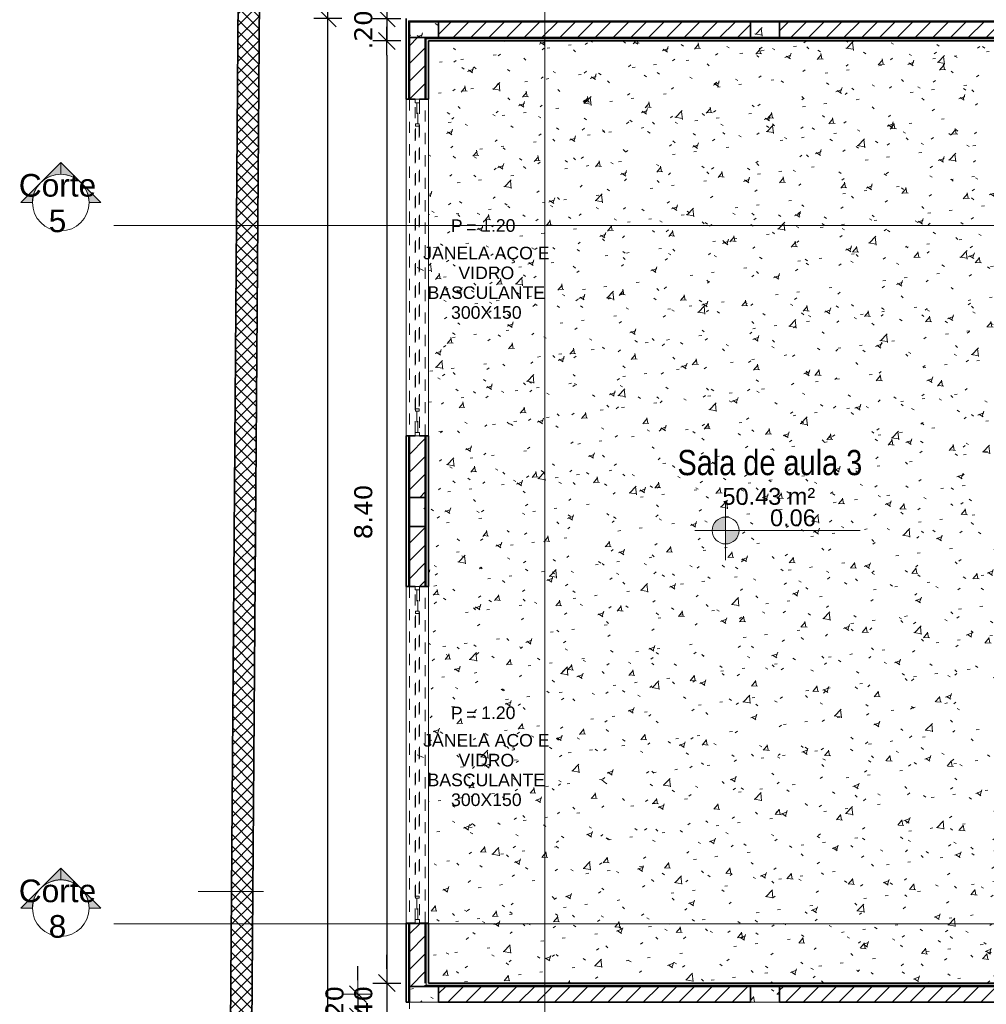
# Model space of a CAD drawing. Header units: millimetres. Extents: x -109 to 627, y -178 to 173.
# Tile 111 of 178: x 316 to 324, y -139 to -130. Entities that reach past the tile are written whole.
import ezdxf

# ---------------------------------------------------------------- set-up
doc = ezdxf.new("R2010")
doc.units = ezdxf.units.MM
doc.linetypes.add('Traço Curto', pattern=[0.0015300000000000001, 0.001, -0.0005300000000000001])
for name, color, linetype, lineweight in [('ARQ - ALVENARIA - OSSO', 2, 'Continuous', 35), ('ARQ - COTA_NÍVEL', 2, 'Continuous', 5), ('ARQ - COTAS', 8, 'Continuous', 5), ('ARQ - DIVISORIA', 3, 'Continuous', 35), ('ARQ - JANELA', 2, 'Traço Curto', 5), ('ARQ - PAREDE VISTA', 4, 'Continuous', 9), ('ARQ - PAREDES_HACHURA', 9, 'Continuous', 35), ('ARQ - PAREDES_REVESTIMENTO', 3, 'Continuous', 35), ('ARQ - PILAR', 4, 'Continuous', 15), ('ARQ - PISO', 9, 'Continuous', 5), ('ARQ - PISO_HACHURA_SUPERFICIE', 9, 'Continuous', 5), ('ARQ - SIMBOLO_CORTE', 2, 'Continuous', 5), ('ARQ - SIMBOLO_EIXO', 1, 'Continuous', 5), ('ARQ -TEXTO_AMBIENTE', 2, 'Continuous', 5), ('ARQ -TEXTO_JANELA', 2, 'Continuous', 9)]:
    doc.layers.add(name, color=color, linetype=linetype, lineweight=lineweight)
doc.styles.add('Arial Narrow', font='ARIALN.TTF', dxfattribs={"height": 0.2249999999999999})
doc.styles.add('Arial_1', font='arial.ttf', dxfattribs={"height": 0.2249999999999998})
doc.styles.add('Arial_2', font='arial.ttf', dxfattribs={"height": 0.1499999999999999})
doc.styles.add('Arial_3', font='arial.ttf', dxfattribs={"height": 0.0015})
doc.styles.add('Arial_4', font='arial.ttf', dxfattribs={"height": 0.1124999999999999})
doc.styles.add('FNDE Texto Cota 0100', font='verdana.ttf', dxfattribs={"height": 0.16})
doc.dimstyles.new('FNDE 1-0100', dxfattribs={"dimscale": 2.5, "dimtxt": 0.16, "dimasz": 0.05, "dimexe": 0.15, "dimexo": 0.15, "dimgap": 0.05, "dimtad": 1, "dimzin": 4, "dimdsep": 46, "dimtxsty": 'FNDE Texto Cota 0100', "dimblk": 'tic', "dimcen": 0.15, "dimdle": 0.15, "dimse1": 1, "dimse2": 1, "dimclrd": 251, "dimclre": 251, "dimclrt": 256, "dimaunit": 1, "dimadec": 3, "dimazin": 0, "dimtfac": 1, "dimtix": 1, "dimtmove": 2, "dimatfit": 3, "dimldrblk": 'tic', "dimfxl": 0.15, "dimtvp": 1, "dimtolj": 1, "dimtzin": 0, "dimarcsym": 0})
pattern_1 = [(49.99999999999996, (316.1256538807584, -147.1297512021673), (0.5462905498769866, -0.04729538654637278), [0.05698523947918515, -0.6288371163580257]), (355, (316.1256538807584, -147.1297512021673), (-0.1054013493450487, 0.5732220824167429), [0.04598808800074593, -0.5028697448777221]), (100.451, (316.171641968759, -147.1337501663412), (0.4408404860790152, 0.5255719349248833), [0.04898731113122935, -0.5338617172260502]), (46.184, (316.1256538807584, -146.9777905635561), (0.8129122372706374, -0.1260280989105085), [0.08597772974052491, -0.9427558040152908]), (96.63599999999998, (316.1936362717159, -146.9877879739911), (0.7118101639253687, 0.7420596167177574), [0.07298109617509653, -0.8007925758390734]), (351.184, (316.1256538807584, -146.9777905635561), (0.7120447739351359, 0.7424237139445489), [0.0689821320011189, -0.7538047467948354]), (21, (316.2016342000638, -147.0157807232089), (0.4548672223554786, -0.3062123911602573), [0.05698523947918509, -0.628837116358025]), (326, (316.2016342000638, -147.0157807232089), (0.1857174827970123, 0.5524509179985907), [0.04598808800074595, -0.5028697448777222]), (71.45100000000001, (316.2396243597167, -147.0407742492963), (0.6403701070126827, 0.2459518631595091), [0.04898731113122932, -0.5338617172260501]), (37.49999999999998, (316.1256538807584, -147.1297512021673), (0.00920361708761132, 0.2540508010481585), [0.02499352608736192, -0.4718777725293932, 0.02499352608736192, -0.4848744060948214, -0.5048692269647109]), (37.49999999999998, (316.1256538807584, -147.1297512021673), (0.00920361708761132, 0.2540508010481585), [-1.006739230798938, 0.02499352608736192, -0.4798757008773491]), (7.49999999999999, (316.1256538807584, -147.1297512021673), (0.2004088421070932, 0.3006603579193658), [0.02499352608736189, -0.2659311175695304, 0.02499352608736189, -0.4598808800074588, -0.1919502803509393]), (7.49999999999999, (316.1256538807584, -147.1297512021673), (0.2004088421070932, 0.3006603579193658), [-0.7757990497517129, 0.02499352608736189, -0.1669567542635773]), (327.5, (315.9556979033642, -147.1297512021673), (0.4063776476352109, -0.0170731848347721), [0.02499352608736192, -0.1649572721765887, 0.02499352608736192, -0.5688526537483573, -0.7887956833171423]), (327.5, (315.9556979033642, -147.1297512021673), (0.4063776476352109, -0.0170731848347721), [-0.7847967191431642, 0.02499352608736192, -0.7638021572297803]), (317.5, (315.8797175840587, -147.1297512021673), (0.4438836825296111, 0.07598815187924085), [0.02499352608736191, -0.2229422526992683, 0.02499352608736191, -0.3699041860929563, -0.559854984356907]), (317.5, (315.8797175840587, -147.1297512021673), (0.4438836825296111, 0.07598815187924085), [-0.6418337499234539, 0.02499352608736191, -0.5348614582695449])]
pattern_2 = [(45, (316.1256538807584, -147.1297512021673), (-0.07917545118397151, 0.07917545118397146), [])]

# ---------------------------------------------------------------- blocks, each defined once
blk = doc.blocks.new('JANELA BASCULANTE PRÁTICA DE REVIT - JANELA AÇO E VIDRO BASCULANTE 300X150-V7-NÍVEL 1')
at = {"layer": 'ARQ - JANELA'}
for p, q in [((1.499999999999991, 0.07000000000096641), (-1.500000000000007, 0.07000000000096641)), ((-1.469999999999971, 0.01999999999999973), (-1.500000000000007, 0.01999999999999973)), ((-1.500000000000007, 0.01999999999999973), (-1.500000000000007, -0.02000000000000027)), ((-1.469999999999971, -0.02000000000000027), (-1.469999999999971, 0.01999999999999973)), ((-1.469999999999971, 0.01999999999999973), (1.470000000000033, 0.01999999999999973)), ((-1.279999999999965, 0.004999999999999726), (-1.469999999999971, 0.004999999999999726)), ((-1.469999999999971, 0.004999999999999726), (-1.469999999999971, -0.005000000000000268)), ((-1.259999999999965, 0.01499999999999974), (-1.279999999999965, 0.01499999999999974)), ((-1.279999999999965, 0.01499999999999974), (-1.279999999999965, -0.01500000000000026)), ((-1.279999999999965, -0.005000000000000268), (-1.279999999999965, 0.004999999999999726)), ((-1.259999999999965, -0.01500000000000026), (-1.259999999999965, 0.01499999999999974)), ((-1.259999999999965, 0.01499999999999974), (1.260000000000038, 0.01499999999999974)), ((1.280000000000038, 0.01499999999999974), (1.260000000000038, 0.01499999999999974)), ((1.260000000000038, 0.01499999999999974), (1.260000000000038, -0.01500000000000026)), ((1.280000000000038, -0.01500000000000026), (1.280000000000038, 0.01499999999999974)), ((1.470000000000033, 0.004999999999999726), (1.280000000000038, 0.004999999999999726)), ((1.280000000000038, 0.004999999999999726), (1.280000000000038, -0.005000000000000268)), ((1.499999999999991, 0.01999999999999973), (1.470000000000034, 0.01999999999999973)), ((1.470000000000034, 0.01999999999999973), (1.470000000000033, -0.02000000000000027)), ((1.470000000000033, -0.005000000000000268), (1.470000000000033, 0.004999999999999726)), ((1.499999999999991, -0.02000000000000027), (1.499999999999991, 0.01999999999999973)), ((-1.500000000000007, -0.02000000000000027), (-1.469999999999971, -0.02000000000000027)), ((-1.500000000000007, -0.07), (1.499999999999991, -0.07)), ((-1.469999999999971, -0.005000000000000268), (-1.279999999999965, -0.005000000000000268)), ((1.470000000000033, -0.02000000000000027), (-1.469999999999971, -0.02000000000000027)), ((-1.279999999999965, -0.01500000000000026), (-1.259999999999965, -0.01500000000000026)), ((1.260000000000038, -0.01500000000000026), (-1.259999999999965, -0.01500000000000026)), ((1.260000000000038, -0.01500000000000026), (1.280000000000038, -0.01500000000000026)), ((1.280000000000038, -0.005000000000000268), (1.470000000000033, -0.005000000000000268)), ((1.470000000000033, -0.02000000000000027), (1.499999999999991, -0.02000000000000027))]:
    blk.add_line(p, q, dxfattribs=at)
blk = doc.blocks.new('JANELA BASCULANTE PRÁTICA DE REVIT - JANELA AÇO E VIDRO BASCULANTE 300X150-V8-NÍVEL 1')
at = {"layer": 'ARQ - JANELA'}
for p, q in [((1.499997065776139, 0.07000000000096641), (-1.500000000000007, 0.07000000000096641)), ((-1.469999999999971, 0.01999999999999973), (-1.500000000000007, 0.01999999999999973)), ((-1.500000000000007, 0.01999999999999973), (-1.500000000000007, -0.02000000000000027)), ((-1.469999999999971, -0.02000000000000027), (-1.469999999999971, 0.01999999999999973)), ((-1.469999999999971, 0.01999999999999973), (1.470000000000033, 0.01999999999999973)), ((-1.279999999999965, 0.004999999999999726), (-1.469999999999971, 0.004999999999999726)), ((-1.469999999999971, 0.004999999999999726), (-1.469999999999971, -0.005000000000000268)), ((-1.259999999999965, 0.01499999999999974), (-1.279999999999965, 0.01499999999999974)), ((-1.279999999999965, 0.01499999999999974), (-1.279999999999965, -0.01500000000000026)), ((-1.279999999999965, -0.005000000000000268), (-1.279999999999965, 0.004999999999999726)), ((-1.259999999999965, -0.01500000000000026), (-1.259999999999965, 0.01499999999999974)), ((-1.259999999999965, 0.01499999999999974), (1.260000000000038, 0.01499999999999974)), ((1.280000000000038, 0.01499999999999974), (1.260000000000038, 0.01499999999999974)), ((1.260000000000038, 0.01499999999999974), (1.260000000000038, -0.01500000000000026)), ((1.280000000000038, -0.01500000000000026), (1.280000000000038, 0.01499999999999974)), ((1.470000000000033, 0.004999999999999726), (1.280000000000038, 0.004999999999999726)), ((1.280000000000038, 0.004999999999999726), (1.280000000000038, -0.005000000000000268)), ((1.499999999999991, 0.01999999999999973), (1.470000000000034, 0.01999999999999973)), ((1.470000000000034, 0.01999999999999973), (1.470000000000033, -0.02000000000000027)), ((1.470000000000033, -0.005000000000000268), (1.470000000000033, 0.004999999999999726)), ((1.499999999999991, -0.02000000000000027), (1.499999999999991, 0.01999999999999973)), ((-1.500000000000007, -0.02000000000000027), (-1.469999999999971, -0.02000000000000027)), ((-1.500000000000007, -0.07), (1.499999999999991, -0.07)), ((-1.469999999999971, -0.005000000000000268), (-1.279999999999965, -0.005000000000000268)), ((1.470000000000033, -0.02000000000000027), (-1.469999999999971, -0.02000000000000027)), ((-1.279999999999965, -0.01500000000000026), (-1.259999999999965, -0.01500000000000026)), ((1.260000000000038, -0.01500000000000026), (-1.259999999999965, -0.01500000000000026)), ((1.260000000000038, -0.01500000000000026), (1.280000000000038, -0.01500000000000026)), ((1.280000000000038, -0.005000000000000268), (1.470000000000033, -0.005000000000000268)), ((1.470000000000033, -0.02000000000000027), (1.499999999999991, -0.02000000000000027))]:
    blk.add_line(p, q, dxfattribs=at)
blk = doc.blocks.new('Elevações de ponto - Cota de Nível 1-825078-NÍVEL 1')
at = {"layer": 'ARQ - COTA_NÍVEL'}
h = blk.add_hatch(color=256, dxfattribs=at)
edge = h.paths.add_edge_path(flags=0)
edge.add_line((4.700362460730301e-18, 0.002277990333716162), (2.112909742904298e-18, 0.0006779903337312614))
edge.add_line((2.114974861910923e-18, 0.0006779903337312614), (-0.001599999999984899, 0.0006779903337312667))
edge.add_arc((2.80795675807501e-18, 0.0006779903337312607), 0.001599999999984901, 90.00000000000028, 180.0000000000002, ccw=False)
h = blk.add_hatch(color=256, dxfattribs=at)
edge = h.paths.add_edge_path(flags=0)
edge.add_arc((7.931155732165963e-19, 0.0006779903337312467), 0.0015999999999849, 270.00000000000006, 359.9999999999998, ccw=False)
edge.add_line((4.494321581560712e-18, -0.0009220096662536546), (1.586231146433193e-18, 0.0006779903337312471))
edge.add_line((1.586231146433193e-18, 0.0006779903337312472), (0.001599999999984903, 0.0006779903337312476))
for p, q in [((1.586231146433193e-18, 0.004105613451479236), (1.586231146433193e-18, -0.002842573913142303)), ((1.586231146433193e-18, -0.002180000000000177), (1.586231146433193e-18, 0.003077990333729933)), ((2.112909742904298e-18, 0.0006779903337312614), (4.700362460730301e-18, 0.002277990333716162)), ((-0.003664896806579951, 0.0006779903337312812), (0.01600396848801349, 0.0006779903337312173)), ((-0.001599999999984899, 0.0006779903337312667), (2.114974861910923e-18, 0.0006779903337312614)), ((0.001599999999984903, 0.0006779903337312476), (1.586231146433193e-18, 0.0006779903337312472)), ((1.586231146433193e-18, 0.0006779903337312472), (4.494321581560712e-18, -0.0009220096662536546))]:
    blk.add_line(p, q, dxfattribs=at)
blk.add_circle((1.586231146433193e-18, 0.0006779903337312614), 0.0015999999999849, dxfattribs=at)
for centre, radius, start, end in [((2.80795675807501e-18, 0.0006779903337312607), 0.001599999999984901, 89.9999999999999, 179.9999999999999), ((7.931155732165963e-19, 0.0006779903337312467), 0.0015999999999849, 269.9999999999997, 359.9999999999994)]:
    blk.add_arc(centre, radius, start, end, dxfattribs=at)
blk = doc.blocks.new('Identificação de Janela - Modelo 1-6080617-NÍVEL 1')
at = {"layer": 'ARQ -TEXTO_JANELA', "char_height": 0.0015, "attachment_point": 1, "style": 'Arial_3'}
for s, insert, width in [('P', (-0.004488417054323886, 0.005715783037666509), 0.00168354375), ('=', (-0.002669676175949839, 0.005559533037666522), 0.00152320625)]:
    blk.add_mtext(s, dxfattribs=dict(at, insert=insert, width=width))
blk = doc.blocks.new('tic')
at = {"color": 251}
for p, q in [((0, -1.000000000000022), (0, 0.9999999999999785)), ((-1.000000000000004, 0), (0.9999999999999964, 0))]:
    blk.add_line(p, q, dxfattribs=at)
blk.add_line((-0.6000000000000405, -0.600000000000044), (0.6000000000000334, 0.600000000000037))
blk = doc.blocks.new('*D385')
at = {"layer": 'ARQ - COTAS', "color": 251, "lineweight": -2, "transparency": 16777216}
for p, q in [((318.5980139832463, -138.4348990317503), (318.5980139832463, -138.3098990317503)), ((318.5980139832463, -138.5598990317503), (318.5980139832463, -138.7598472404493)), ((318.5980139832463, -138.8848472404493), (318.5980139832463, -139.0098472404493))]:
    blk.add_line(p, q, dxfattribs=at)
at = {"layer": 'Defpoints', "color": 0, "transparency": 16777216}
for p in [(318.7779673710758, -138.5598990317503), (318.5980139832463, -138.7598472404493), (318.7779673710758, -138.7598472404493)]:
    blk.add_point(p, dxfattribs=at)
at = {"layer": 'ARQ - COTAS', "color": 251, "lineweight": -2, "transparency": 16777216, "xscale": 0.125, "yscale": 0.125, "zscale": 0.125}
for p, rotation in [((318.5980139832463, -138.5598990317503), 270), ((318.5980139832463, -138.7598472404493), 90)]:
    blk.add_blockref('tic', p, dxfattribs=dict(at, rotation=rotation))
at = {"layer": 'ARQ - COTAS', "transparency": 16777216, "insert": (318.3896828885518, -138.6598731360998), "char_height": 0.16, "width": 3.985871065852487, "attachment_point": 5, "rotation": 90, "style": 'FNDE Texto Cota 0100'}
blk.add_mtext('\\A1;.20', dxfattribs=at)
blk = doc.blocks.new('*D387')
at = {"color": 251, "lineweight": -2, "transparency": 16777216}
for p, q in [((318.9022597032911, -129.590817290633), (318.7772597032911, -129.590817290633)), ((319.0272597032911, -129.590817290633), (319.2272079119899, -129.590817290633)), ((319.3522079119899, -129.590817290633), (319.4772079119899, -129.590817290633))]:
    blk.add_line(p, q, dxfattribs=at)
at = {"layer": 'Defpoints', "color": 0, "transparency": 16777216}
for p in [(319.2272079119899, -129.590817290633), (319.0272597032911, -129.8621519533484), (319.2272079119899, -130.0621001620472)]:
    blk.add_point(p, dxfattribs=at)
at = {"color": 251, "lineweight": -2, "transparency": 16777216, "xscale": 0.125, "yscale": 0.125, "zscale": 0.125}
blk.add_blockref('tic', (319.0272597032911, -129.590817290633), dxfattribs=at)
at = {"color": 251, "lineweight": -2, "transparency": 16777216, "xscale": 0.125, "yscale": 0.125, "zscale": 0.125, "rotation": 180}
blk.add_blockref('tic', (319.2272079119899, -129.590817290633), dxfattribs=at)
at = {"transparency": 16777216, "insert": (319.1272338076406, -129.3824861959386), "char_height": 0.16, "attachment_point": 5, "style": 'FNDE Texto Cota 0100'}
blk.add_mtext('\\A1;.20', dxfattribs=at)
blk = doc.blocks.new('*D388')
at = {"color": 251, "lineweight": -2, "transparency": 16777216}
blk.add_line((319.3522079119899, -129.590817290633), (325.1006541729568, -129.590817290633), dxfattribs=at)
at = {"layer": 'Defpoints', "color": 0, "transparency": 16777216}
for p in [(325.2256541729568, -129.590817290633), (319.2272079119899, -130.0621001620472), (325.2256541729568, -130.0621001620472)]:
    blk.add_point(p, dxfattribs=at)
at = {"color": 251, "lineweight": -2, "transparency": 16777216, "xscale": 0.125, "yscale": 0.125, "zscale": 0.125, "rotation": 180}
blk.add_blockref('tic', (319.2272079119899, -129.590817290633), dxfattribs=at)
at = {"color": 251, "lineweight": -2, "transparency": 16777216, "xscale": 0.125, "yscale": 0.125, "zscale": 0.125}
blk.add_blockref('tic', (325.2256541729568, -129.590817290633), dxfattribs=at)
at = {"transparency": 16777216, "insert": (322.2264310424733, -129.3825399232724), "char_height": 0.16, "attachment_point": 5, "style": 'FNDE Texto Cota 0100'}
blk.add_mtext('\\A1;6.00', dxfattribs=at)
blk = doc.blocks.new('*D395')
at = {"color": 251, "lineweight": -2, "transparency": 16777216}
for p, q in [((318.8549818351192, -129.7371519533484), (318.8549818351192, -129.6121519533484)), ((318.8549818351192, -129.8621519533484), (318.8549818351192, -130.0621001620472)), ((318.8549818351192, -130.1871001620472), (318.8549818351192, -130.3121001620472))]:
    blk.add_line(p, q, dxfattribs=at)
at = {"layer": 'Defpoints', "color": 0, "transparency": 16777216}
for p in [(319.0272597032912, -129.8621519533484), (318.8549818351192, -130.0621001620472), (319.22720791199, -130.0621001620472)]:
    blk.add_point(p, dxfattribs=at)
at = {"color": 251, "lineweight": -2, "transparency": 16777216, "xscale": 0.125, "yscale": 0.125, "zscale": 0.125}
for p, rotation in [((318.8549818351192, -129.8621519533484), 270), ((318.8549818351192, -130.0621001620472), 90)]:
    blk.add_blockref('tic', p, dxfattribs=dict(at, rotation=rotation))
at = {"transparency": 16777216, "insert": (318.6466507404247, -129.9621260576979), "char_height": 0.16, "attachment_point": 5, "rotation": 90, "style": 'FNDE Texto Cota 0100'}
blk.add_mtext('\\A1;.20', dxfattribs=at)
blk = doc.blocks.new('*D396')
at = {"color": 251, "lineweight": -2, "transparency": 16777216}
blk.add_line((318.8549818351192, -130.1871001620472), (318.8549818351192, -138.3349249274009), dxfattribs=at)
at = {"layer": 'Defpoints', "color": 0, "transparency": 16777216}
for p in [(319.22720791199, -130.0621001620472), (318.8549818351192, -138.4599249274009), (319.22720791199, -138.4599249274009)]:
    blk.add_point(p, dxfattribs=at)
at = {"color": 251, "lineweight": -2, "transparency": 16777216, "xscale": 0.125, "yscale": 0.125, "zscale": 0.125}
for p, rotation in [((318.8549818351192, -130.0621001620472), 90), ((318.8549818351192, -138.4599249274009), 270)]:
    blk.add_blockref('tic', p, dxfattribs=dict(at, rotation=rotation))
at = {"transparency": 16777216, "insert": (318.646328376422, -134.2610125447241), "char_height": 0.16, "attachment_point": 5, "rotation": 90, "style": 'FNDE Texto Cota 0100'}
blk.add_mtext('\\A1;8.40', dxfattribs=at)
blk = doc.blocks.new('*D397')
at = {"color": 251, "lineweight": -2, "transparency": 16777216}
for p, q in [((318.8549818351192, -138.3349249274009), (318.8549818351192, -138.2099249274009)), ((318.8549818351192, -138.4599249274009), (318.8549818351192, -138.8598213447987)), ((318.8549818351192, -138.9848213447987), (318.8549818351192, -139.1098213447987))]:
    blk.add_line(p, q, dxfattribs=at)
at = {"layer": 'Defpoints', "color": 0, "transparency": 16777216}
for p in [(319.22720791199, -138.4599249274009), (318.8549818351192, -138.8598213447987), (319.22720791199, -138.8598213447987)]:
    blk.add_point(p, dxfattribs=at)
at = {"color": 251, "lineweight": -2, "transparency": 16777216, "xscale": 0.125, "yscale": 0.125, "zscale": 0.125}
for p, rotation in [((318.8549818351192, -138.4599249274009), 270), ((318.8549818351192, -138.8598213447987), 90)]:
    blk.add_blockref('tic', p, dxfattribs=dict(at, rotation=rotation))
at = {"transparency": 16777216, "insert": (318.6467044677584, -138.6598731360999), "char_height": 0.16, "attachment_point": 5, "rotation": 90, "style": 'FNDE Texto Cota 0100'}
blk.add_mtext('\\A1;.40', dxfattribs=at)
blk = doc.blocks.new('*D408')
at = {"color": 251, "lineweight": -2, "transparency": 16777216}
blk.add_line((318.330117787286, -173.1259132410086), (318.330117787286, -129.9871519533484), dxfattribs=at)
at = {"layer": 'Defpoints', "color": 0, "transparency": 16777216}
for p in [(318.330117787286, -129.8621519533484), (319.0272597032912, -129.8621519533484), (319.0272597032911, -173.2509132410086)]:
    blk.add_point(p, dxfattribs=at)
at = {"color": 251, "lineweight": -2, "transparency": 16777216, "xscale": 0.125, "yscale": 0.125, "zscale": 0.125}
for p, rotation in [((318.330117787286, -129.8621519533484), 90), ((318.330117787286, -173.2509132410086), 270)]:
    blk.add_blockref('tic', p, dxfattribs=dict(at, rotation=rotation))
at = {"transparency": 16777216, "insert": (318.1217866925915, -151.5565325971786), "char_height": 0.16, "attachment_point": 5, "rotation": 90, "style": 'FNDE Texto Cota 0100'}
blk.add_mtext('\\A1;43.39', dxfattribs=at)
blk = doc.blocks.new('Corte - Seta 01-821232-Corte 4')
at = {"layer": 'ARQ - SIMBOLO_CORTE'}
h = blk.add_hatch(color=256, dxfattribs=at)
edge = h.paths.add_edge_path(flags=0)
edge.add_line((-4.139210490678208, -1.945222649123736), (-4.139210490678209, -2.04831649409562))
edge.add_arc((-4.139210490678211, -2.298316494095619), 0.2499999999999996, 47.921604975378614, 89.99999999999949, ccw=False)
edge.add_line((-3.971673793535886, -2.112759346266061), (-4.139210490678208, -1.945222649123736))
h = blk.add_hatch(color=256, dxfattribs=at)
edge = h.paths.add_edge_path(flags=0)
edge.add_arc((-4.139210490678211, -2.29831649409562), 0.2500000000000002, -6.821210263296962e-13, 42.078395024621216, ccw=False)
edge.add_line((-3.889210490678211, -2.298316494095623), (-3.786116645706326, -2.298316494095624))
edge.add_line((-3.786116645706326, -2.298316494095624), (-3.953653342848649, -2.130779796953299))
h = blk.add_hatch(color=256, dxfattribs=at)
edge = h.paths.add_edge_path(flags=0)
edge.add_line((-3.953653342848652, -2.465853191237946), (-3.786116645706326, -2.298316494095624))
edge.add_line((-3.786116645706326, -2.298316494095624), (-3.889210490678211, -2.298316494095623))
edge.add_arc((-4.139210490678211, -2.298316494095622), 0.2500000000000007, 317.9216049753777, 359.9999999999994, ccw=False)
h = blk.add_hatch(color=256, dxfattribs=at)
edge = h.paths.add_edge_path(flags=0)
edge.add_line((-4.139210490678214, -2.651410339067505), (-3.97167379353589, -2.483873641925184))
edge.add_arc((-4.13921049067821, -2.298316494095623), 0.2499999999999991, 269.9999999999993, 312.0783950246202, ccw=False)
edge.add_line((-4.139210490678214, -2.548316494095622), (-4.139210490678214, -2.651410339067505))
for p, q in [((-3.786116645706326, -2.298316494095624), (-4.139210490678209, -1.945222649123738)), ((-4.139210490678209, -2.048316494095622), (-4.139210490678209, -1.945222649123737)), ((-4.139210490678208, -1.945222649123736), (-3.971673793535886, -2.112759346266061)), ((-4.139210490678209, -2.04831649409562), (-4.139210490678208, -1.945222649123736)), ((-3.953653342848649, -2.130779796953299), (-3.786116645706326, -2.298316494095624)), ((-3.786116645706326, -2.298316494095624), (-4.139210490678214, -2.651410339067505)), ((-3.786116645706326, -2.298316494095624), (-3.953653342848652, -2.465853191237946)), ((-3.786116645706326, -2.298316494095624), (-3.889210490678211, -2.298316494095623)), ((-3.889210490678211, -2.298316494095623), (-3.786116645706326, -2.298316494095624)), ((-3.97167379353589, -2.483873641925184), (-4.139210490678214, -2.651410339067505)), ((-4.139210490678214, -2.548316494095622), (-4.139210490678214, -2.651410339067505)), ((-4.139210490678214, -2.651410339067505), (-4.139210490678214, -2.548316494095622))]:
    blk.add_line(p, q, dxfattribs=at)
for centre, radius, start, end in [((-4.13921049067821, -2.298316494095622), 0.2500000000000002, 90.00000000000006, 269.9999999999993), ((-4.139210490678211, -2.298316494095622), 0.2500000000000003, 269.9999999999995, 89.9999999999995), ((-4.139210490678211, -2.298316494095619), 0.2499999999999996, 47.92160497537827, 89.99999999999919), ((-4.139210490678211, -2.29831649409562), 0.2500000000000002, 359.9999999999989, 42.07839502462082), ((-4.139210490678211, -2.298316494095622), 0.2500000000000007, 317.9216049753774, 359.9999999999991), ((-4.13921049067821, -2.298316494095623), 0.2499999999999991, 269.9999999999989, 312.0783950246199)]:
    blk.add_arc(centre, radius, start, end, dxfattribs=at)

msp = doc.modelspace()

# ---------------------------------------------------------------- hatches: boundary and pattern name
at = {"layer": 'ARQ - PAREDES_HACHURA'}
h = msp.add_hatch(dxfattribs=at)
h.set_pattern_fill('DIAGONAL  CRUZADA - 1MM', color=256, scale=0.9997410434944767, style=0, pattern_type=2)
h.set_pattern_definition([(45, (316.1256538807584, -147.1297512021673), (-0.05301927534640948, 0.05301927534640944), []), (135, (316.1256538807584, -147.1297512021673), (-0.05301927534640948, -0.05301927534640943), [])])
h.paths.add_polyline_path([(317.3761451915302, -176.6259724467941), (317.7413764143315, -126.6404713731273), (317.5514326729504, -126.638811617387), (317.1861994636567, -176.6245845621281)], flags=0)
h = msp.add_hatch(color=256, dxfattribs=at)
h.paths.add_polyline_path([(319.0472545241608, -138.629880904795), (319.0572519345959, -138.629880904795), (319.0572519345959, -137.9250634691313), (319.0472545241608, -137.9250634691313), (319.0472545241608, -138.4899171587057)], flags=0)
h.paths.add_polyline_path([(319.0472545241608, -134.9257446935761), (319.0572519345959, -134.9257446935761), (319.0572519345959, -133.5821401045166), (319.0472545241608, -133.5821401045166), (319.0472545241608, -134.3909788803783)], flags=0)
h.paths.add_polyline_path([(319.0572519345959, -130.5819655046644), (319.0572519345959, -129.8821467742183), (319.0472545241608, -129.8821467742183), (319.0472545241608, -130.5819655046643)], flags=0)
h = msp.add_hatch(color=256, dxfattribs=at)
h.paths.add_polyline_path([(342.5911560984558, -129.8921441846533), (342.5911403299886, -129.8821469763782), (341.8113580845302, -129.8821467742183), (341.8113580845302, -129.8921441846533), (342.3312234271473, -129.8921441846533)], flags=0)
h.paths.add_polyline_path([(338.2922696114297, -129.8921441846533), (338.8121177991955, -129.8921441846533), (338.8121177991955, -129.8821467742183), (337.5429387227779, -129.8821467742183), (337.5429387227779, -129.8921441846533), (338.0323369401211, -129.8921441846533)], flags=0)
h.paths.add_polyline_path([(334.053367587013, -129.8921441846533), (334.5432553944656, -129.892139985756), (334.5432406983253, -129.8821467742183), (333.2735842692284, -129.8821467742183), (333.2735842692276, -129.8921441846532), (333.7934349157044, -129.8921441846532)], flags=0)
h.paths.add_polyline_path([(329.7544810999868, -129.8921441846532), (330.2743236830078, -129.8921441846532), (330.2743236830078, -129.8821467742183), (328.944668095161, -129.8821467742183), (328.9446908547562, -129.8921441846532), (329.4945484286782, -129.8921441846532)], flags=0)
h.paths.add_polyline_path([(325.3956101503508, -129.8921441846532), (325.9454715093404, -129.8921432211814), (325.9454677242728, -129.8821467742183), (319.0572519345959, -129.8821467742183), (319.0572519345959, -129.8921441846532), (325.2556464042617, -129.8921441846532)], flags=0)
h = msp.add_hatch(dxfattribs=at)
h.set_pattern_fill('FP_6', color=256, scale=0.9997410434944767, style=0, pattern_type=2)
h.set_pattern_definition(pattern_2)
h.paths.add_polyline_path([(319.3171846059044, -130.0321079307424), (322.096464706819, -130.0321079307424), (322.096464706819, -129.8921441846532), (319.3171846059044, -129.8921441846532), (319.3171846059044, -130.0034041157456)], flags=0)
h = msp.add_hatch(dxfattribs=at)
h.set_pattern_fill('FP_6', color=256, scale=0.9997410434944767, style=0, pattern_type=2)
h.set_pattern_definition(pattern_2)
h.paths.add_polyline_path([(325.0229345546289, -130.0321079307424), (325.1356774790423, -130.0321079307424), (325.1356774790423, -129.8921441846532), (322.3563973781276, -129.8921441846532), (322.3563973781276, -130.0321079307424)], flags=0)
h = msp.add_hatch(dxfattribs=at)
h.set_pattern_fill('FP_6', color=256, scale=0.9997410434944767, style=0, pattern_type=2)
h.set_pattern_definition(pattern_2)
h.paths.add_polyline_path([(319.1072389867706, -134.1310462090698), (319.1972156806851, -134.1310462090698), (319.1972156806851, -133.5811886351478), (319.0572519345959, -133.5811886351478), (319.0572519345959, -134.1310462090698)], flags=0)
h.paths.add_polyline_path([(319.1072389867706, -130.5819655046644), (319.1972156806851, -130.5819655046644), (319.1972156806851, -130.0321079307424), (319.0572519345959, -130.0321079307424), (319.0572519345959, -130.5819655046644)], flags=0)
for points in [[(321.6277110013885, -130.0421053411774), (325.2556464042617, -130.0421053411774), (325.2556464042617, -130.0321079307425), (319.1972156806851, -130.0321079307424), (319.1972156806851, -130.0421053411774), (319.3171846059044, -130.0421053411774)], [(325.0229345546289, -138.4899171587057), (325.2556464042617, -138.4899171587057), (325.2556464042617, -138.4799197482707), (319.1972156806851, -138.4799197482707), (319.1972156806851, -138.4899171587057), (322.3563973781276, -138.4899171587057)]]:
    msp.add_hatch(color=256, dxfattribs=at).paths.add_polyline_path(points, flags=0)
h = msp.add_hatch(color=256, dxfattribs=at)
h.paths.add_polyline_path([(319.20721309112, -138.4799197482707), (319.20721309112, -137.9250634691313), (319.1972156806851, -137.9250634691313), (319.1972156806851, -138.4799197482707), (319.206465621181, -138.4799197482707)], flags=0)
h.paths.add_polyline_path([(319.20721309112, -134.9258374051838), (319.20721309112, -133.5811857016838), (319.1972156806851, -133.5811886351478), (319.1972156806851, -134.9258374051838)], flags=0)
h.paths.add_polyline_path([(319.20721309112, -130.5819655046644), (319.20721309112, -130.0421053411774), (319.1972156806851, -130.0421218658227), (319.1972156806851, -130.5819655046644)], flags=0)
h = msp.add_hatch(dxfattribs=at)
h.set_pattern_fill('FP_6', color=256, scale=0.9997410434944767, style=0, pattern_type=2)
h.set_pattern_definition(pattern_2)
h.paths.add_polyline_path([(319.0572519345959, -138.4899171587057), (319.1972156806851, -138.4899171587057), (319.1972156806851, -137.9250634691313), (319.0572519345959, -137.9250634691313)], flags=0)
h.paths.add_polyline_path([(319.1072389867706, -134.9258403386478), (319.1972156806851, -134.9258403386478), (319.1972156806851, -134.3909788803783), (319.0572519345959, -134.3909788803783), (319.0572519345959, -134.9258403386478)], flags=0)
h = msp.add_hatch(dxfattribs=at)
h.set_pattern_fill('FP_6', color=256, scale=0.9997410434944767, style=0, pattern_type=2)
h.set_pattern_definition(pattern_2)
h.paths.add_polyline_path([(319.3171846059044, -138.629880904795), (322.096464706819, -138.629880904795), (322.096464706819, -138.4899171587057), (319.3171846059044, -138.4899171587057)], flags=0)
h = msp.add_hatch(dxfattribs=at)
h.set_pattern_fill('FP_6', color=256, scale=0.9997410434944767, style=0, pattern_type=2)
h.set_pattern_definition(pattern_2)
h.paths.add_polyline_path([(322.3563973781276, -138.629880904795), (325.1356774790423, -138.629880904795), (325.1356774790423, -138.4899171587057), (322.3563973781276, -138.4899171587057)], flags=0)
at = {"layer": 'ARQ - PILAR'}
h = msp.add_hatch(dxfattribs=at)
h.set_pattern_fill('FP_1', color=256, scale=0.9997410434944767, style=0, pattern_type=2)
h.set_pattern_definition(pattern_1)
h.paths.add_polyline_path([(319.0572519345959, -130.0321079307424), (319.3171846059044, -130.0321079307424), (319.3171846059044, -129.8921441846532), (319.0572519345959, -129.8921441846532), (319.0572519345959, -130.0034041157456)], flags=0)
h = msp.add_hatch(dxfattribs=at)
h.set_pattern_fill('FP_1', color=256, scale=0.9997410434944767, style=0, pattern_type=2)
h.set_pattern_definition(pattern_1)
h.paths.add_polyline_path([(322.3563973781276, -130.0321079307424), (322.3563973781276, -129.8921441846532), (322.096464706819, -129.8921441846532), (322.096464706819, -130.0321079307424)], flags=0)
h = msp.add_hatch(dxfattribs=at)
h.set_pattern_fill('FP_1', color=256, scale=0.9997410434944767, style=0, pattern_type=2)
h.set_pattern_definition(pattern_1)
h.paths.add_polyline_path([(319.1972156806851, -134.3909788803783), (319.1972156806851, -134.1310462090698), (319.0572519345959, -134.1310462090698), (319.0572519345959, -134.3909788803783)], flags=0)
h = msp.add_hatch(dxfattribs=at)
h.set_pattern_fill('FP_1', color=256, scale=0.9997410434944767, style=0, pattern_type=2)
h.set_pattern_definition(pattern_1)
h.paths.add_polyline_path([(319.2416901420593, -138.629880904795), (319.3171846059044, -138.629880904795), (319.3171846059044, -138.4899171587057), (319.0572519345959, -138.4899171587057), (319.0572519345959, -138.6298809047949), (319.20721309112, -138.629880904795)], flags=0)
h = msp.add_hatch(dxfattribs=at)
h.set_pattern_fill('FP_1', color=256, scale=0.9997410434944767, style=0, pattern_type=2)
h.set_pattern_definition(pattern_1)
h.paths.add_polyline_path([(322.3563973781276, -138.629880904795), (322.3563973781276, -138.4899171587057), (322.096464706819, -138.4899171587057), (322.096464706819, -138.629880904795)], flags=0)
at = {"layer": 'ARQ - PISO_HACHURA_SUPERFICIE'}
h = msp.add_hatch(dxfattribs=at)
h.set_pattern_fill('FP_1', color=256, scale=0.9997410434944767, style=0, pattern_type=2)
h.set_pattern_definition(pattern_1)
h.paths.add_polyline_path([(325.2456489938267, -138.3899430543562), (324.4458561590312, -138.3899430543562), (324.4458561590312, -138.354952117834), (325.2456489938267, -138.354952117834), (325.2456489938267, -138.3843445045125)], flags=0)
h.paths.add_polyline_path([(319.2272079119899, -138.4599249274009), (325.2256541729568, -138.4599249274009), (325.2256541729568, -138.439930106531), (325.2306528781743, -138.439930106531), (325.2306528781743, -138.3999404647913), (325.2456489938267, -138.3999404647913), (325.2456489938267, -138.3899430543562), (325.2556464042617, -138.3899430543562), (325.2556464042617, -137.5901502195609), (325.2456489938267, -137.5901502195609), (325.2456489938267, -137.5801528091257), (325.2306528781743, -137.5801528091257), (325.2306528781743, -137.5401631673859), (325.2256541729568, -137.5401631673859), (325.2256541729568, -130.0621001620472), (319.2272079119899, -130.0621001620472), (319.2272079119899, -137.9250634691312)], flags=0)
h.paths.add_polyline_path([(325.2456489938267, -138.439930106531), (325.2556464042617, -138.439930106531), (325.2556464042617, -138.4099378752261), (325.2456489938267, -138.4099378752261), (325.2456489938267, -138.4362283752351)], flags=0)
h.paths.add_polyline_path([(325.2556464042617, -137.5701553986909), (325.2556464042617, -137.5401631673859), (325.2456489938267, -137.5401631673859), (325.2456489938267, -137.5701553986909)], flags=0)

# ---------------------------------------------------------------- linework, layer by layer
at = {"layer": 'ARQ - ALVENARIA - OSSO'}
for p, q in [((317.5514326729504, -126.638811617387), (317.1861994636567, -176.6245845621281)), ((317.3761451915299, -176.625972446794), (317.7399885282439, -126.8304172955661)), ((322.096464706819, -129.8921441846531), (319.3171846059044, -129.8921441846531)), ((319.3171846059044, -129.8921441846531), (319.3171846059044, -130.0321079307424)), ((322.096464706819, -130.0321079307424), (322.096464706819, -129.8921441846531)), ((325.1356774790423, -129.8921441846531), (322.3563973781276, -129.8921441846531)), ((322.3563973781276, -129.8921441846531), (322.3563973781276, -130.0321079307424)), ((319.0572519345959, -130.0321079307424), (319.0572519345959, -130.5819655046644)), ((319.1972156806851, -130.0321079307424), (319.0572519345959, -130.0321079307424)), ((319.1972156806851, -130.5819655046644), (319.1972156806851, -130.0321079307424)), ((319.3171846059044, -130.0321079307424), (322.096464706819, -130.0321079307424)), ((322.3563973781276, -130.0321079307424), (325.1356774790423, -130.0321079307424)), ((319.0572519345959, -130.5819655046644), (319.1072389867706, -130.5819655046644)), ((319.1472286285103, -130.5819655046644), (319.1972156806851, -130.5819655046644)), ((319.0572519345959, -133.5811886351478), (319.0572519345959, -134.1310462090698)), ((319.1072389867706, -133.5811886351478), (319.0572519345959, -133.5811886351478)), ((319.1972156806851, -133.5811886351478), (319.1472286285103, -133.5811886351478)), ((319.1972156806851, -134.1310462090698), (319.1972156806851, -133.5811886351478)), ((319.0572519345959, -134.1310462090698), (319.1972156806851, -134.1310462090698)), ((319.0572519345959, -134.3909788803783), (319.0572519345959, -134.9258403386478)), ((319.1972156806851, -134.3909788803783), (319.0572519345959, -134.3909788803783)), ((319.1972156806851, -134.9258403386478), (319.1972156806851, -134.3909788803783)), ((319.0572519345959, -134.9258403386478), (319.1072389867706, -134.9258403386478)), ((319.1472286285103, -134.9258403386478), (319.1972156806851, -134.9258403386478)), ((319.0572519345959, -137.9250634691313), (319.0572519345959, -138.4899171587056)), ((319.1072389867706, -137.9250634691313), (319.0572519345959, -137.9250634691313)), ((319.1972156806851, -137.9250634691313), (319.1472286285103, -137.9250634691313)), ((319.1972156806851, -138.4599249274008), (319.1972156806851, -137.9250634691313)), ((319.0572519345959, -138.4899171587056), (319.1972156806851, -138.4899171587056)), ((319.1972156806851, -138.4799197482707), (319.1972156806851, -138.4899171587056)), ((322.096464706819, -138.4899171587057), (319.3171846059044, -138.4899171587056)), ((319.3171846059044, -138.4899171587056), (319.3171846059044, -138.6298809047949)), ((322.096464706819, -138.629880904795), (322.096464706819, -138.4899171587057)), ((325.1356774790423, -138.4899171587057), (322.3563973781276, -138.4899171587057)), ((322.3563973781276, -138.4899171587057), (322.3563973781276, -138.629880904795)), ((319.3171846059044, -138.6298809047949), (322.096464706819, -138.629880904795)), ((322.3563973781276, -138.629880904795), (325.1356774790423, -138.629880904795))]:
    msp.add_line(p, q, dxfattribs=at)
at = {"layer": 'ARQ - DIVISORIA'}
for p, q in [((319.0572519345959, -130.0321079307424), (319.0572519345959, -129.8921441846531)), ((319.0572519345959, -129.8921441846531), (325.9454715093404, -129.8921441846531)), ((325.2556464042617, -130.0321079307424), (319.1972156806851, -130.0321079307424)), ((319.0472545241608, -130.5819655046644), (319.0572519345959, -130.5819655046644)), ((319.1972156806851, -130.5819655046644), (319.20721309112, -130.5819655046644)), ((319.0572519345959, -133.5821401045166), (319.0472545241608, -133.5821401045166)), ((319.20721309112, -133.5811857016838), (319.1972156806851, -133.5811857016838)), ((319.1972156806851, -133.5811857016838), (319.1972156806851, -134.3909788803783)), ((319.0572519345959, -134.3909788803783), (319.0572519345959, -134.1310462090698)), ((319.0472545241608, -134.925744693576), (319.0572519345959, -134.925744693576)), ((319.1972156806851, -134.9258374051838), (319.20721309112, -134.9258374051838)), ((319.0572519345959, -137.9250634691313), (319.0472545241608, -137.9250634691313)), ((319.20721309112, -137.9250634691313), (319.1972156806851, -137.9250634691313)), ((319.0572519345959, -138.6298809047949), (319.0572519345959, -138.4899171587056)), ((319.1972156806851, -138.4899171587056), (325.2556464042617, -138.4899171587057)), ((319.0472545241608, -138.6298809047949), (319.0572519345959, -138.6298809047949))]:
    msp.add_line(p, q, dxfattribs=at)
at = {"layer": 'ARQ - PAREDE VISTA'}
for p, q in [((319.0472545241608, -130.5819655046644), (319.0472545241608, -129.8821467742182)), ((319.0472545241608, -129.8821467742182), (325.9454715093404, -129.8821467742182)), ((325.2456489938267, -130.0421053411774), (319.20721309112, -130.0421053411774)), ((319.20721309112, -130.0421053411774), (319.20721309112, -130.5819655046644)), ((319.0272597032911, -133.5821401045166), (319.0272597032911, -130.5819655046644)), ((319.2272079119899, -130.5819655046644), (319.2272079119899, -133.5811857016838)), ((319.0472545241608, -134.925744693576), (319.0472545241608, -133.5821401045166)), ((319.20721309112, -133.5811857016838), (319.20721309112, -134.9258374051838)), ((319.0272597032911, -137.9250634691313), (319.0272597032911, -134.925744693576)), ((319.2272079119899, -134.9258374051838), (319.2272079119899, -137.9250634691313)), ((319.0472545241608, -138.6298809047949), (319.0472545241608, -137.9250634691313)), ((319.20721309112, -137.9250634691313), (319.20721309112, -138.4799197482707)), ((319.20721309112, -138.4799197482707), (325.2456489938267, -138.4799197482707))]:
    msp.add_line(p, q, dxfattribs=at)
at = {"layer": 'ARQ - PAREDES_REVESTIMENTO'}
for p, q in [((319.0272597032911, -129.8621519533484), (319.0272597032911, -130.5819655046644)), ((319.2272079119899, -130.0621001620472), (325.2256541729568, -130.0621001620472)), ((319.2272079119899, -130.5819655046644), (319.2272079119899, -130.0621001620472)), ((319.0272597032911, -130.5819655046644), (319.0472545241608, -130.5819655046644)), ((319.20721309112, -130.5819655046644), (319.2272079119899, -130.5819655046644)), ((319.0272597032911, -133.5821401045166), (319.0272597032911, -134.925744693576)), ((319.0472545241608, -133.5821401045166), (319.0272597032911, -133.5821401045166)), ((319.2272079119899, -133.5811857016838), (319.20721309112, -133.5811857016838)), ((319.2272079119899, -134.9258374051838), (319.2272079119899, -133.5811857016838)), ((319.0272597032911, -134.925744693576), (319.0472545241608, -134.925744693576)), ((319.20721309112, -134.9258374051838), (319.2272079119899, -134.9258374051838)), ((319.0272597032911, -137.9250634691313), (319.0272597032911, -138.6298809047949)), ((319.0472545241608, -137.9250634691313), (319.0272597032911, -137.9250634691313)), ((319.2272079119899, -137.9250634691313), (319.20721309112, -137.9250634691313)), ((319.2272079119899, -138.4599249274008), (319.2272079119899, -137.9250634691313)), ((325.2256541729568, -138.4599249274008), (319.2272079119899, -138.4599249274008)), ((319.0272597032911, -138.6298809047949), (319.0472545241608, -138.6298809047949))]:
    msp.add_line(p, q, dxfattribs=at)
at = {"layer": 'ARQ - PILAR'}
for p, q in [((319.3171846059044, -129.8921441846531), (319.0572519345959, -129.8921441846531)), ((319.0572519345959, -129.8921441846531), (319.0572519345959, -130.0321079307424)), ((319.3171846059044, -130.0321079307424), (319.3171846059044, -129.8921441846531)), ((322.3563973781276, -129.8921441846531), (322.096464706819, -129.8921441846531)), ((322.096464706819, -129.8921441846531), (322.096464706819, -130.0321079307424)), ((322.3563973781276, -130.0321079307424), (322.3563973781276, -129.8921441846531)), ((319.0572519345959, -130.0321079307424), (319.3171846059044, -130.0321079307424)), ((322.096464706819, -130.0321079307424), (322.3563973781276, -130.0321079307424)), ((319.1972156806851, -134.1310462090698), (319.0572519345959, -134.1310462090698)), ((319.0572519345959, -134.1310462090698), (319.0572519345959, -134.3909788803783)), ((319.1972156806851, -134.3909788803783), (319.1972156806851, -134.1310462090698)), ((319.0572519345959, -134.3909788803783), (319.1972156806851, -134.3909788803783)), ((319.3171846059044, -138.4899171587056), (319.0572519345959, -138.4899171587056)), ((319.0572519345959, -138.4899171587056), (319.0572519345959, -138.6298809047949)), ((319.3171846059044, -138.6298809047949), (319.3171846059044, -138.4899171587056)), ((322.3563973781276, -138.4899171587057), (322.096464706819, -138.4899171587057)), ((322.096464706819, -138.4899171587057), (322.096464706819, -138.629880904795)), ((322.3563973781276, -138.629880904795), (322.3563973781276, -138.4899171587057)), ((319.0572519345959, -138.6298809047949), (319.3171846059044, -138.6298809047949)), ((322.096464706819, -138.629880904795), (322.3563973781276, -138.629880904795))]:
    msp.add_line(p, q, dxfattribs=at)
at = {"layer": 'ARQ - PISO'}
msp.add_line((319.0572519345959, -138.6898653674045), (319.0572519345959, -138.6298809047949), dxfattribs=at)
at = {"layer": 'ARQ - SIMBOLO_CORTE'}
for p, q in [((320.263792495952, -128.9195836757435), (320.263792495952, -175.1946676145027)), ((344.2200789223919, -131.7057400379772), (316.4203741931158, -131.7057400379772)), ((344.0513299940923, -137.9328666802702), (316.4203741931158, -137.9328666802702))]:
    msp.add_line(p, q, dxfattribs=at)
at = {"layer": 'ARQ - SIMBOLO_EIXO'}
msp.add_line((317.7567144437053, -137.6440713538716), (317.1721237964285, -137.6440713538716), dxfattribs=at)
at = {"layer": 'ARQ -TEXTO_JANELA'}
for p, q in [((319.1272338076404, -132.0815770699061), (319.1817935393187, -132.1066064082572)), ((319.1272338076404, -136.4254519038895), (319.1817935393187, -136.4504812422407))]:
    msp.add_line(p, q, dxfattribs=at)

# ---------------------------------------------------------------- block references
at = {"layer": 'ARQ - COTA_NÍVEL', "xscale": 74.98057826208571, "yscale": 74.98057826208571, "zscale": 74.98057826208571}
msp.add_blockref('Elevações de ponto - Cota de Nível 1-825078-NÍVEL 1', (321.8750643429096, -134.4767802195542), dxfattribs=at)
at = {"layer": 'ARQ - JANELA', "xscale": 0.9997410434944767, "yscale": 0.9997410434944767, "zscale": 0.9997410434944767, "rotation": 269.9999999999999}
for name, p in [('JANELA BASCULANTE PRÁTICA DE REVIT - JANELA AÇO E VIDRO BASCULANTE 300X150-V8-NÍVEL 1', (319.1272338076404, -132.0815770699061)), ('JANELA BASCULANTE PRÁTICA DE REVIT - JANELA AÇO E VIDRO BASCULANTE 300X150-V7-NÍVEL 1', (319.1272338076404, -136.4254519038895))]:
    msp.add_blockref(name, p, dxfattribs=at)
at = {"layer": 'ARQ - SIMBOLO_CORTE', "xscale": -1.009839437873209, "yscale": 1.009839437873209, "zscale": 1.009839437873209, "rotation": 270}
for p in [(318.2695386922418, -127.3226634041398), (318.2695386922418, -133.6126903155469)]:
    msp.add_blockref('Corte - Seta 01-821232-Corte 4', p, dxfattribs=at)
at = {"layer": 'ARQ -TEXTO_JANELA', "xscale": 74.98057826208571, "yscale": 74.98057826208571, "zscale": 74.98057826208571}
for p in [(319.7620693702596, -132.0815770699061), (319.7620693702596, -136.4254519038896)]:
    msp.add_blockref('Identificação de Janela - Modelo 1-6080617-NÍVEL 1', p, dxfattribs=at)

# ---------------------------------------------------------------- texts
at = {"layer": 'ARQ - COTA_NÍVEL', "insert": (322.2714284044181, -134.2375444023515), "char_height": 0.1499611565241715, "width": 0.4883533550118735, "attachment_point": 1, "line_spacing_factor": 0.9417779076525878, "style": 'Arial_2'}
msp.add_mtext('0.06', dxfattribs=at)
at = {"layer": 'ARQ - SIMBOLO_CORTE', "char_height": 0.2019678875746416, "width": 0.8233800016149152, "attachment_point": 2, "line_spacing_factor": 0.9417779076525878, "style": 'Arial_1'}
for s, insert in [('Corte\\P5', (315.9196818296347, -131.2475046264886)), ('Corte\\P8', (315.9196818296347, -137.5375315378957))]:
    msp.add_mtext(s, dxfattribs=dict(at, insert=insert))
at = {"layer": 'ARQ -TEXTO_AMBIENTE', "attachment_point": 2}
for s, insert, char_height, width, line_spacing_factor, style in [('Sala de aula 3', (322.2698435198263, -133.7077054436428), 0.2249417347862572, 1.972338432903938, 0.9746961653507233, 'Arial Narrow'), ('50.43 m²', (322.2604768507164, -134.0465732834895), 0.1499611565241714, 0.9877221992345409, 0.9417779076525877, 'Arial_2')]:
    msp.add_mtext(s, dxfattribs=dict(at, insert=insert, char_height=char_height, width=width, line_spacing_factor=line_spacing_factor, style=style))
at = {"layer": 'ARQ -TEXTO_JANELA', "char_height": 0.1124708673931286, "line_spacing_factor": 0.9417779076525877, "style": 'Arial_4'}
for s, insert, width, attachment_point in [('1.20', (320.0019254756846, -131.6506579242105), 0.3662711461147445, 3), ('JANELA AÇO E\\PVIDRO\\PBASCULANTE\\P300X150', (319.7423306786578, -131.8962690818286), 1.34528913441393, 2), ('1.20', (320.0019254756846, -135.994532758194), 0.3662711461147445, 3), ('JANELA AÇO E\\PVIDRO\\PBASCULANTE\\P300X150', (319.7423306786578, -136.2401439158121), 1.34528913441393, 2)]:
    msp.add_mtext(s, dxfattribs=dict(at, insert=insert, width=width, attachment_point=attachment_point))

# ---------------------------------------------------------------- dimensions: what is measured, and where the dimension line sits
for base, p1, p2, picture, middle in [((319.2272079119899, -129.590817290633), (319.0272597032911, -129.8621519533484), (319.2272079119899, -130.0621001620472), '*D387', (319.1272338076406, -129.3824861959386)), ((325.2256541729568, -129.590817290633), (319.2272079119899, -130.0621001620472), (325.2256541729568, -130.0621001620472), '*D388', (322.2264310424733, -129.3825399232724))]:
    dim = msp.add_linear_dim(base=base, p1=p1, p2=p2, dimstyle='FNDE 1-0100')
    dim.commit()
    dim.dimension.update_dxf_attribs({"geometry": picture, "text_midpoint": middle})
for base, p1, p2, picture, middle in [((318.8549818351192, -130.0621001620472), (319.0272597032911, -129.8621519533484), (319.2272079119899, -130.0621001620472), '*D395', (318.6466507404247, -129.9621260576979)), ((318.330117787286, -129.8621519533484), (319.027259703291, -173.2509132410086), (319.0272597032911, -129.8621519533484), '*D408', (318.1217866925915, -151.5565325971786)), ((318.8549818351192, -138.4599249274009), (319.2272079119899, -130.0621001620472), (319.2272079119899, -138.4599249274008), '*D396', (318.646328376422, -134.2610125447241)), ((318.8549818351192, -138.8598213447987), (319.2272079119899, -138.4599249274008), (319.2272079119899, -138.8598213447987), '*D397', (318.6467044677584, -138.6598731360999))]:
    dim = msp.add_linear_dim(base=base, p1=p1, p2=p2, angle=90, dimstyle='FNDE 1-0100')
    dim.commit()
    dim.dimension.update_dxf_attribs({"geometry": picture, "text_midpoint": middle})
at = {"layer": 'ARQ - COTAS'}
dim = msp.add_linear_dim(base=(318.5980139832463, -138.7598472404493), p1=(318.7779673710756, -138.5598990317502), p2=(318.7779673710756, -138.7598472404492), angle=90, dimstyle='FNDE 1-0100', dxfattribs=at)
dim.commit()
dim.dimension.update_dxf_attribs({"geometry": '*D385', "text_midpoint": (318.3896828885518, -138.6598731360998)})

doc.saveas('drawing.dxf')
